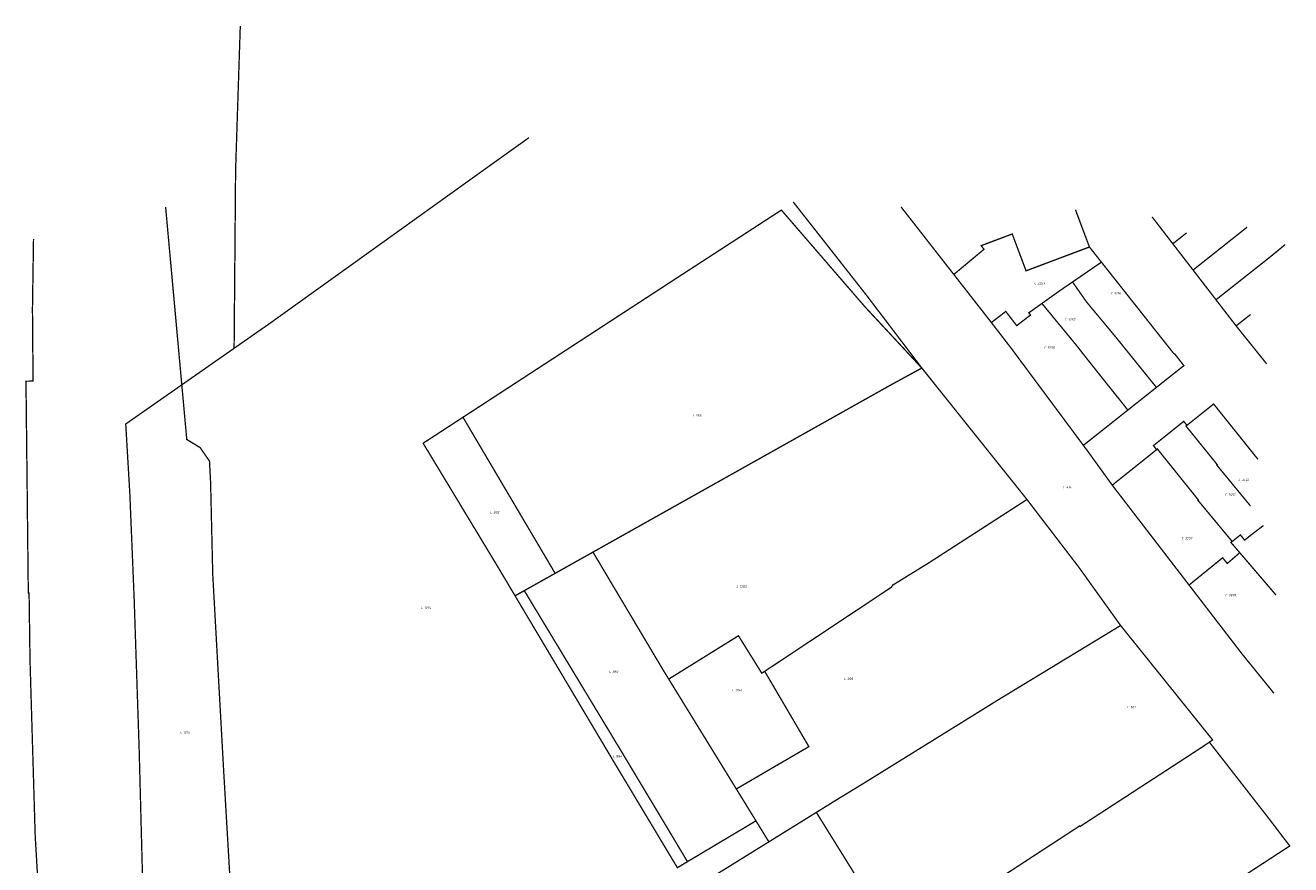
# Model space of a CAD drawing. Header units: metres. Extents: x 127868 to 128067, y 464536 to 464774.
# Tile 2 of 2: x 127868 to 128061, y 464646 to 464774. Entities that reach past the tile are written whole.
import ezdxf
from ezdxf.enums import TextEntityAlignment as Align
from ezdxf.lldxf.tags import DXFTag

# ---------------------------------------------------------------- set-up
doc = ezdxf.new("R2010")
doc.units = ezdxf.units.M
doc.layers.get('0').update_dxf_attribs({"linetype": 'CONTINUOUS'})
doc.layers.add('B-WE-KG-GRENS_PERCEEL-G', color=150, linetype='KG-PERCEEL', lineweight=18)
doc.layers.add('B-WE-KG-GRENS_PERCEEL-S', color=150, linetype='CONTINUOUS', lineweight=25)
doc.styles.add('NLCS-ISO', font='NLCS-ISO.ttf')
doc.styles.get("Standard").update_dxf_attribs({"font": 'NLCS-ISO.ttf'})
tags = doc.linetypes.add('KG-PERCEEL', pattern='A,5.5,-2,["P",Standard,S=1.8,R=0,X=-0.5,Y=-0.9],-2,5.5,-2,[5,NLCS.SHX,S=0.75,R=0,X=0,Y=0],-2', length=19).pattern_tags.tags
tags[6] = DXFTag(74, 10)

# ---------------------------------------------------------------- blocks, each defined once
blk = doc.blocks.new('SKG-PERCEELNUMMER-SO')
at = {"transparency": 33554687, "style": 'NLCS-ISO', "oblique": 10, "flags": 1}
blk.add_attdef('GEMEENTECODE', text='', height=1.8, dxfattribs=at).set_placement((0, 2.55), align=Align.MIDDLE_CENTER)
at = {"transparency": 33554687, "style": 'NLCS-ISO', "oblique": 10}
blk.add_attdef('SECTIE', text='', height=1.8, dxfattribs=at).set_placement((-0.5, 0), align=Align.MIDDLE_RIGHT)
blk.add_attdef('PERCEELNUMMER', text='', height=1.8, dxfattribs=at).set_placement((0.5, 0), align=Align.MIDDLE_LEFT)

msp = doc.modelspace()

# ---------------------------------------------------------------- linework, layer by layer
at = {"layer": 'B-WE-KG-GRENS_PERCEEL-G', "transparency": 33554687, "const_width": 0.2, "flags": 128}
for points in [[(127899.544, 464597.733), (127901.593, 464599.055), (127901.408, 464602.54), (127900.777, 464614.422), (127899.849, 464631.899), (127898.225, 464659.654), (127896.533, 464690.027), (127896.203, 464704.169), (127896.035, 464707.365), (127894.613, 464709.418), (127892.573, 464710.669), (127891.815, 464718.991), (127899.789, 464724.561), (127900.015, 464751.739), (127900.729, 464773.683)], [(127899.789, 464724.561), (127905.419, 464728.492), (127935.983, 464750.406), (127944.73, 464756.662)], [(127942.615, 464686.837), (127944.019, 464687.624), (127948.722, 464690.263), (127934.675, 464714.048), (127967.346, 464735.327), (127983.208, 464745.624), (127995.953, 464730.874), (128004.618, 464721.549), (127996.078, 464732.779), (127985.021, 464746.855)], [(127889.346, 464746.097), (127891.815, 464718.991), (127890.292, 464717.927), (127883.267, 464713.021), (127883.894, 464702.374), (127884.556, 464686.292), (127885.316, 464663.421), (127886.376, 464622.921), (127886.486, 464616.347), (127886.675, 464605.054), (127887.019, 464593.444), (127887.105, 464590.521), (127898.084, 464596.791), (127899.544, 464597.733), (127900.538, 464581.681), (127901.937, 464559.099), (127903.816, 464537.071)], [(128001.447, 464746.109), (128006.389, 464739.783), (128009.493, 464735.811), (128010.022, 464736.252), (128010.309, 464736.492), (128010.874, 464736.964), (128014.089, 464739.647), (128013.662, 464740.201), (128018.393, 464741.983), (128020.504, 464736.368), (128030.164, 464739.999)], [(128028.035, 464745.664), (128030.164, 464739.999), (128031.994, 464737.686), (128038.272, 464729.753), (128043.007, 464723.769), (128043.22, 464723.64), (128044.562, 464721.915), (128044.08, 464721.54), (128040.375, 464718.601), (128036.016, 464715.144), (128029.239, 464709.769), (128030.08, 464708.637), (128033.641, 464703.698), (128045.351, 464688.476), (128049.008, 464683.722), (128053.38, 464678.04), (128058.28, 464672)], [(128045.961, 464736.487), (128042.874, 464740.489), (128039.719, 464744.582)], [(128049.456, 464731.954), (128045.961, 464736.487), (128048.096, 464738.181), (128054.199, 464743.023)], [(127874.701, 464564.802), (127873.398, 464582.548), (127870.724, 464625.264), (127870.662, 464626.552), (127871.573, 464626.612), (127871.51, 464627.796), (127870.605, 464627.743), (127870.369, 464632.674), (127870.505, 464632.681), (127869.47, 464650.19), (127868.675, 464677.116), (127868.536, 464687.247), (127868.417, 464687.249), (127868.062, 464719.548), (127869.144, 464719.557), (127869.05, 464730.561), (127869.214, 464741.228)], [(128042.874, 464740.489), (128044.976, 464742.16)], [(128052.521, 464727.979), (128049.456, 464731.954), (128051.63, 464733.673), (128057.54, 464738.344), (128060.007, 464740.372)], [(128031.994, 464737.686), (128027.588, 464734.668), (128025.611, 464733.314), (128022.923, 464731.393)], [(128009.493, 464735.811), (128015.219, 464728.484)], [(128027.588, 464734.668), (128029.736, 464731.604), (128034.057, 464726.417), (128038.854, 464720.483), (128040.375, 464718.601)], [(128036.016, 464715.144), (128034.517, 464717.051), (128034.503, 464717.04), (128029.756, 464723.004), (128028.212, 464724.98), (128022.923, 464731.393), (128020.922, 464729.963), (128021.179, 464729.63), (128019.08, 464728.013), (128017.412, 464730.176), (128016.011, 464729.095), (128015.219, 464728.484), (128018.351, 464724.421), (128029.239, 464709.769)], [(128057.184, 464722.18), (128052.521, 464727.979), (128053.513, 464728.757), (128054.733, 464729.714)], [(128001.151, 464633.554), (127988.538, 464653.831), (127991.94, 464655.94), (127995.68, 464658.22), (128016.485, 464671.12), (128034.916, 464682.313), (128028.556, 464691.181), (128020.644, 464701.516), (128004.618, 464721.549), (128000, 464719.035), (127954.488, 464693.498), (127948.722, 464690.263)], [(128054.72, 464700.518), (128049.574, 464706.772), (128049.644, 464706.83), (128044.889, 464712.705), (128045.03, 464712.817), (128049.097, 464716.072), (128055.836, 464707.655)], [(127934.675, 464714.048), (127928.602, 464710.092), (127939.976, 464691.272), (127942.615, 464686.837), (127957.468, 464661.88), (127966.409, 464646.97), (127967.35, 464645.401), (127968.896, 464646.323), (127969.022, 464646.398), (127969.247, 464646.532), (127979.332, 464652.542)], [(128033.641, 464703.698), (128036.373, 464705.885), (128040.282, 464709.016), (128040.409, 464709.117), (128039.921, 464709.725), (128044.542, 464713.425), (128045.03, 464712.817)], [(128040.409, 464709.117), (128040.526, 464709.211), (128046.761, 464701.454), (128046.698, 464701.404), (128051.917, 464695.116)], [(128020.644, 464701.516), (128005.674, 464691.857), (128000.167, 464688.46), (128000, 464688.16), (127980.667, 464675.33), (127980.228, 464675.039), (127976.664, 464680.749), (127966.035, 464674.146), (127965.28, 464675.373), (127954.488, 464693.498)], [(128056.695, 464697.547), (128054.79, 464696.105), (128053.817, 464695.325), (128053.174, 464696.119), (128051.917, 464695.116), (128051.733, 464694.969), (128053.04, 464693.454), (128053.08, 464693.407), (128058.614, 464686.942)], [(128045.351, 464688.476), (128050.465, 464692.638), (128051.176, 464691.765), (128053.08, 464693.407)], [(127944.019, 464687.624), (127959.015, 464662.801), (127967.953, 464647.896), (127968.896, 464646.323)], [(128003.398, 464635.066), (128011.017, 464640.25), (128028.698, 464651.784), (128028.76, 464651.7), (128047.321, 464663.768), (128048.444, 464664.536), (128048.942, 464664.876), (128034.916, 464682.313)], [(127976.34, 464657.403), (127987.398, 464663.851), (127980.667, 464675.33)], [(127966.035, 464674.146), (127976.34, 464657.403), (127979.332, 464652.542), (127981.3, 464649.344)], [(128048.444, 464664.536), (128057.639, 464652.734), (128060.697, 464648.719), (128021.052, 464622.857), (128021.358, 464622.385), (128018.832, 464620.75), (128019.654, 464619.892), (128026.341, 464611.978)], [(127887.019, 464593.444), (127901.408, 464602.54), (127902.389, 464603.16), (127944.702, 464629.908), (127945.805, 464630.442), (127946.527, 464630.683), (127946.949, 464630.803), (127948.093, 464630.562), (127948.876, 464630.201), (127949.5, 464629.74), (127974.68, 464645.24), (127981.3, 464649.344), (127988.538, 464653.831)]]:
    msp.add_lwpolyline(points, dxfattribs=at)

# ---------------------------------------------------------------- block references
at = {"layer": 'B-WE-KG-GRENS_PERCEEL-S', "transparency": 33554687, "xscale": 0.2, "yscale": 0.2, "zscale": 0.2}
for p, values in [((128022.139, 464734.453), {'PERCEELNUMMER': '3259', 'SECTIE': 'C'}), ((128033.778, 464732.939), {'PERCEELNUMMER': '3256', 'SECTIE': 'C'}), ((128026.784, 464728.93), {'PERCEELNUMMER': '3257', 'SECTIE': 'C'}), ((128023.646, 464724.662), {'PERCEELNUMMER': '3258', 'SECTIE': 'C'}), ((127970.052, 464714.301), {'PERCEELNUMMER': '358', 'SECTIE': 'L'}), ((128053.259, 464704.525), {'PERCEELNUMMER': '3422', 'SECTIE': 'C'}), ((128026.529, 464703.376), {'PERCEELNUMMER': '414', 'SECTIE': 'L'}), ((128051.196, 464702.261), {'PERCEELNUMMER': '3452', 'SECTIE': 'C'}), ((127939.21, 464699.54), {'PERCEELNUMMER': '882', 'SECTIE': 'L'}), ((128044.604, 464695.629), {'PERCEELNUMMER': '3557', 'SECTIE': 'C'}), ((127976.744, 464688.253), {'PERCEELNUMMER': '1283', 'SECTIE': 'L'}), ((128051.253, 464686.924), {'PERCEELNUMMER': '3558', 'SECTIE': 'C'}), ((127928.655, 464685.032), {'PERCEELNUMMER': '1294', 'SECTIE': 'L'}), ((127957.348, 464675.261), {'PERCEELNUMMER': '883', 'SECTIE': 'L'}), ((127993.149, 464674.19), {'PERCEELNUMMER': '388', 'SECTIE': 'L'}), ((127976.049, 464672.442), {'PERCEELNUMMER': '1284', 'SECTIE': 'L'}), ((128036.304, 464669.848), {'PERCEELNUMMER': '501', 'SECTIE': 'L'}), ((127891.959, 464666.017), {'PERCEELNUMMER': '1216', 'SECTIE': 'L'}), ((127957.923, 464662.4), {'PERCEELNUMMER': '884', 'SECTIE': 'L'})]:
    msp.add_blockref('SKG-PERCEELNUMMER-SO', p, dxfattribs=at).add_auto_attribs(values)

doc.saveas('drawing.dxf')
